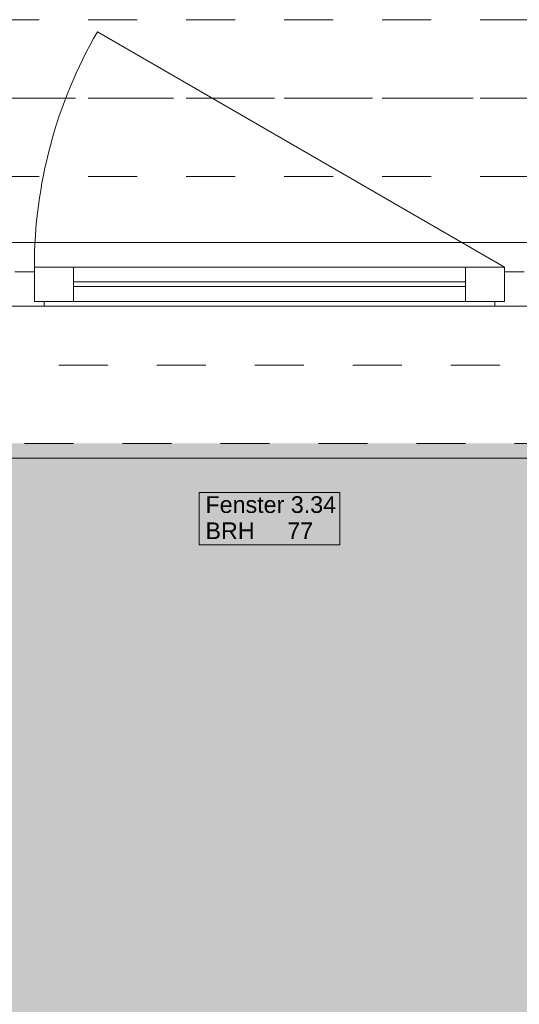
# Model space of a CAD drawing. Header units: metres. Extents: x -3.5 to 65.3, y -10.9 to 16.7.
# Tile 200 of 213: x 52.2 to 53.3, y -1.3 to 0.7. Entities that reach past the tile are written whole.
import ezdxf

# ---------------------------------------------------------------- set-up
doc = ezdxf.new("R2010")
doc.units = ezdxf.units.M
doc.header["$MEASUREMENT"] = 0
for name, pattern in [('Achse', [0.08, 0.04, -0.02, 0, -0.02]), ('Strichlinie doppelt', [0.218722, 0.105833, -0.042333, 0.028222, -0.042333]), ('Strichlinie eng', [0.046, 0.03, -0.016]), ('Untersicht', [0.04, 0.03, -0.01])]:
    doc.linetypes.add(name, pattern=pattern)
for name, color, linetype in [('302 - Elemente.Schraffur', 7, 'Continuous'), ('451 - Universal.Achsen Raster', 7, 'Continuous'), ('603 - Struktur.Bodenplatte_ Decke Roh', 7, 'Continuous'), ('604 - Struktur.Wand Aussen', 7, 'Continuous'), ('608 - Struktur.Träger', 7, 'Continuous')]:
    doc.layers.add(name, color=color, linetype=linetype)
doc.styles.add('ERSTELLTER_STIL_1', font='txt')

msp = doc.modelspace()

# ---------------------------------------------------------------- hatches: boundary and pattern name
at = {"layer": '302 - Elemente.Schraffur', "linetype": 'Continuous', "lineweight": 0, "true_color": 0x191919}
msp.add_hatch(color=250, dxfattribs=at).paths.add_polyline_path([(43.73, -3.31), (55.22, -3.31), (55.22, -0.155), (43.73, -0.155)])

# ---------------------------------------------------------------- linework, layer by layer
at = {"layer": '451 - Universal.Achsen Raster', "color": 160, "linetype": 'Strichlinie doppelt', "lineweight": 9, "true_color": 0x3232ff}
msp.add_line((64.935, 0.55), (-3.175, 0.55), dxfattribs=at)
at = {"layer": '603 - Struktur.Bodenplatte_ Decke Roh', "color": 7, "linetype": 'Strichlinie eng', "lineweight": 9, "flags": 128}
msp.add_lwpolyline([(55.22, 0.005), (43.73, 0.005)], dxfattribs=at)
at = {"layer": '604 - Struktur.Wand Aussen', "color": 7, "linetype": 'Continuous', "lineweight": 9}
for p, q in [((53.23, 0.205), (52.3986, 0.685)), ((51.56, 0.255), (53.94, 0.255)), ((51.65, -0.185), (53.85, -0.185))]:
    msp.add_line(p, q, dxfattribs=at)
at = {"layer": '604 - Struktur.Wand Aussen', "color": 7, "linetype": 'Strichlinie eng', "lineweight": 9}
for p, q in [((51.56, 0.255), (53.94, 0.255)), ((51.65, -0.155), (53.85, -0.155))]:
    msp.add_line(p, q, dxfattribs=at)
at = {"layer": '604 - Struktur.Wand Aussen', "color": 7, "linetype": 'Continuous', "lineweight": 13}
for p, q in [((52.27, 0.135), (52.27, 0.205)), ((52.27, 0.205), (52.35, 0.205)), ((52.35, 0.205), (53.15, 0.205)), ((52.35, 0.205), (52.35, 0.135)), ((53.15, 0.135), (53.15, 0.205)), ((53.15, 0.205), (53.23, 0.205)), ((53.23, 0.205), (53.23, 0.135)), ((52.23, 0.195), (52.25, 0.195)), ((52.25, 0.195), (52.27, 0.195)), ((52.27, 0.195), (52.27, 0.135)), ((53.23, 0.135), (53.23, 0.195)), ((53.23, 0.195), (53.25, 0.195)), ((53.25, 0.195), (53.27, 0.195)), ((52.35, 0.175), (53.15, 0.175)), ((53.15, 0.165), (52.35, 0.165)), ((52.25, 0.125), (52.21, 0.125)), ((52.29, 0.125), (52.25, 0.125)), ((52.27, 0.135), (52.29, 0.135)), ((52.35, 0.135), (52.27, 0.135)), ((52.29, 0.135), (52.29, 0.125)), ((53.21, 0.125), (52.29, 0.125)), ((53.15, 0.135), (52.35, 0.135)), ((53.23, 0.135), (53.15, 0.135)), ((53.21, 0.125), (53.21, 0.135)), ((53.21, 0.135), (53.23, 0.135)), ((53.25, 0.125), (53.21, 0.125)), ((53.29, 0.125), (53.25, 0.125))]:
    msp.add_line(p, q, dxfattribs=at)
at = {"layer": '604 - Struktur.Wand Aussen', "color": 7, "linetype": 'Continuous', "lineweight": 9, "flags": 128}
msp.add_lwpolyline([(52.6062, -0.3619), (52.8938, -0.3619), (52.8938, -0.3084), (52.8938, -0.255), (52.6062, -0.255), (52.6062, -0.3084)], close=True, dxfattribs=at)
at = {"layer": '604 - Struktur.Wand Aussen', "color": 7, "linetype": 'Continuous', "lineweight": 9}
msp.add_arc((53.23, 0.205), 0.96, 150, 180, dxfattribs=at)
at = {"layer": '608 - Struktur.Träger', "color": 7, "linetype": 'Untersicht', "lineweight": 13}
for p, q in [((0.38, 0.71), (61.88, 0.71)), ((0.38, 0.39), (61.88, 0.39))]:
    msp.add_line(p, q, dxfattribs=at)
at = {"layer": '608 - Struktur.Träger', "color": 7, "linetype": 'Achse', "lineweight": 9}
msp.add_line((0.38, 0.55), (61.88, 0.55), dxfattribs=at)

# ---------------------------------------------------------------- texts
at = {"layer": '604 - Struktur.Wand Aussen', "color": 7, "lineweight": 9, "char_height": 0.034, "style": 'ERSTELLTER_STIL_1'}
for s, insert, attachment_point in [('\\A1;{\\pql;\\pt0;\\fArial|b0|i0|c0|p38;Fenster 3.34}', (52.6193, -0.2974), 7), ('\\A1;{\\pql;\\pt0;\\fArial|b0|i0|c0|p38;BRH}', (52.6193, -0.3162), 1), ('\\A1;{\\pql;\\pt0,0.02;\\fArial|b0|i0|c0|p38;77\\fArial|b0|i0|c0|p38;\\A1{\\H.66x;\\S^  ;}\\fArial|b0|i0|c0|p38;\\fArial|b0|i0|c0|p38;\\A1{\\H.66x;\\S^  ;}}', (52.7864, -0.3162), 1), ('\\A1;{\\pql;\\pt0;\\fArial|b0|i0|c0|p38;}', (52.838, -0.3084), 1)]:
    msp.add_mtext(s, dxfattribs=dict(at, insert=insert, attachment_point=attachment_point))

doc.saveas('drawing.dxf')
